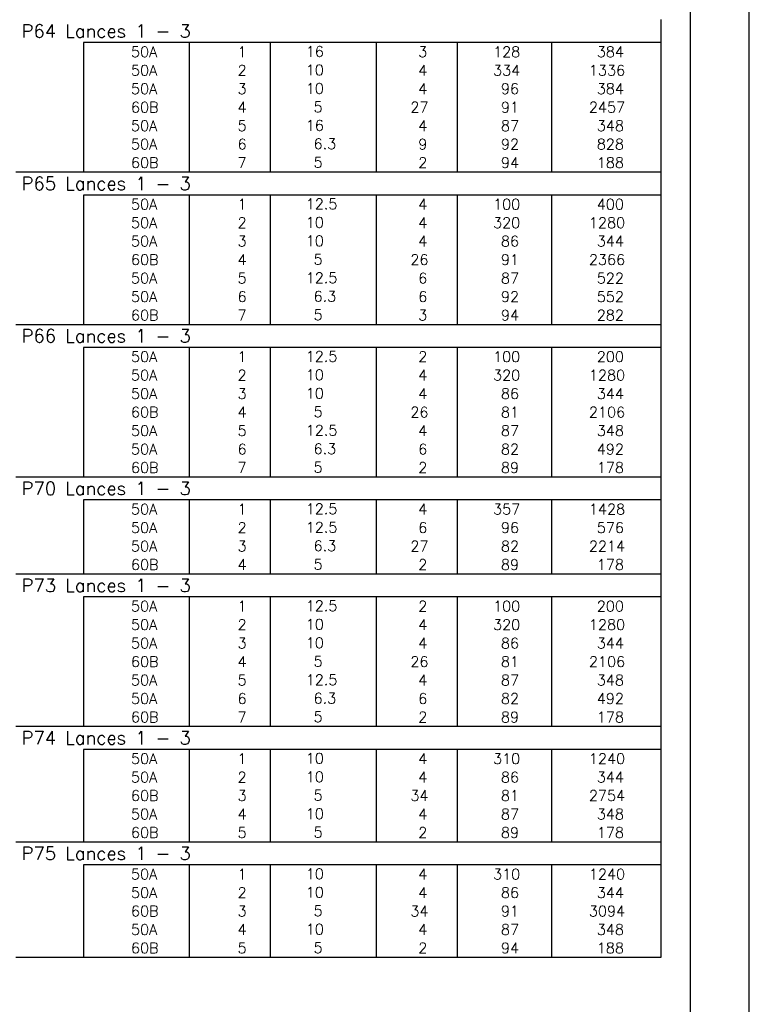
# Model space of a CAD drawing. Extents: x 0 to 119, y 0 to 84.
# Tile 17 of 20: x 106 to 119, y 39 to 56. Entities that reach past the tile are written whole.
import ezdxf

# ---------------------------------------------------------------- set-up
doc = ezdxf.new("R2010")
doc.units = 0
for name, color, linetype in [('1', 1, 'CONTINUOUS'), ('2', 2, 'CONTINUOUS'), ('8', 8, 'CONTINUOUS')]:
    doc.layers.add(name, color=color, linetype=linetype)
doc.styles.get("Standard").update_dxf_attribs({"font": 'ROMANS.SHX'})

msp = doc.modelspace()

# ---------------------------------------------------------------- linework, layer by layer
at = {"layer": '1', "linetype": 'CONTINUOUS'}
msp.add_line((118.900002, 0), (118.900002, 84.099998), dxfattribs=at)
at = {"layer": '2', "linetype": 'CONTINUOUS'}
for p, q in [((117.4, 55.750017), (117.4, 56.143767)), ((117.4, 55.750017), (107.55, 55.750017)), ((107.55, 55.750017), (107.55, 55.435017)), ((109.35, 55.750017), (109.35, 55.435017)), ((110.73, 55.750017), (110.73, 55.435017)), ((112.54, 55.750017), (112.54, 55.435017)), ((113.92, 55.750017), (113.92, 55.435017)), ((115.53, 55.750017), (115.53, 55.435017)), ((117.4, 55.435017), (117.4, 55.750017)), ((107.55, 55.435017), (107.55, 55.120017)), ((109.35, 55.435017), (109.35, 55.120017)), ((110.73, 55.435017), (110.73, 55.120017)), ((112.54, 55.435017), (112.54, 55.120017)), ((113.92, 55.435017), (113.92, 55.120017)), ((115.53, 55.435017), (115.53, 55.120017)), ((117.4, 55.120017), (117.4, 55.435017)), ((107.55, 55.120017), (107.55, 54.805017)), ((109.35, 55.120017), (109.35, 54.805017)), ((110.73, 55.120017), (110.73, 54.805017)), ((112.54, 55.120017), (112.54, 54.805017)), ((113.92, 55.120017), (113.92, 54.805017)), ((115.53, 55.120017), (115.53, 54.805017)), ((117.4, 54.805017), (117.4, 55.120017)), ((107.55, 54.805017), (107.55, 54.490018)), ((109.35, 54.805017), (109.35, 54.490018)), ((110.73, 54.805017), (110.73, 54.490018)), ((112.54, 54.805017), (112.54, 54.490018)), ((113.92, 54.805017), (113.92, 54.490018)), ((115.53, 54.805017), (115.53, 54.490018)), ((117.4, 54.490018), (117.4, 54.805017)), ((107.55, 54.490018), (107.55, 54.175018)), ((109.35, 54.490018), (109.35, 54.175018)), ((110.73, 54.490018), (110.73, 54.175018)), ((112.54, 54.490018), (112.54, 54.175018)), ((113.92, 54.490018), (113.92, 54.175018)), ((115.53, 54.490018), (115.53, 54.175018)), ((117.4, 54.175018), (117.4, 54.490018)), ((107.55, 54.175018), (107.55, 53.860018)), ((109.35, 54.175018), (109.35, 53.860018)), ((110.73, 54.175018), (110.73, 53.860018)), ((112.54, 54.175018), (112.54, 53.860018)), ((113.92, 54.175018), (113.92, 53.860018)), ((115.53, 54.175018), (115.53, 53.860018)), ((117.4, 53.860018), (117.4, 54.175018)), ((107.55, 53.860018), (107.55, 53.545018)), ((109.35, 53.860018), (109.35, 53.545018)), ((110.73, 53.860018), (110.73, 53.545018)), ((112.54, 53.860018), (112.54, 53.545018)), ((113.92, 53.860018), (113.92, 53.545018)), ((115.53, 53.860018), (115.53, 53.545018)), ((117.4, 53.545018), (117.4, 53.860018)), ((106.4, 53.545018), (117.4, 53.545018)), ((117.4, 53.151268), (117.4, 53.545018)), ((117.4, 53.151268), (107.55, 53.151268)), ((107.55, 53.151268), (107.55, 52.836268)), ((109.35, 53.151268), (109.35, 52.836268)), ((110.73, 53.151268), (110.73, 52.836268)), ((112.54, 53.151268), (112.54, 52.836268)), ((113.92, 53.151268), (113.92, 52.836268)), ((115.53, 53.151268), (115.53, 52.836268)), ((117.4, 52.836268), (117.4, 53.151268)), ((107.55, 52.836268), (107.55, 52.521268)), ((109.35, 52.836268), (109.35, 52.521268)), ((110.73, 52.836268), (110.73, 52.521268)), ((112.54, 52.836268), (112.54, 52.521268)), ((113.92, 52.836268), (113.92, 52.521268)), ((115.53, 52.836268), (115.53, 52.521268)), ((117.4, 52.521268), (117.4, 52.836268)), ((107.55, 52.521268), (107.55, 52.206268)), ((109.35, 52.521268), (109.35, 52.206268)), ((110.73, 52.521268), (110.73, 52.206268)), ((112.54, 52.521268), (112.54, 52.206268)), ((113.92, 52.521268), (113.92, 52.206268)), ((115.53, 52.521268), (115.53, 52.206268)), ((117.4, 52.206268), (117.4, 52.521268)), ((107.55, 52.206268), (107.55, 51.891268)), ((109.35, 52.206268), (109.35, 51.891268)), ((110.73, 52.206268), (110.73, 51.891268)), ((112.54, 52.206268), (112.54, 51.891268)), ((113.92, 52.206268), (113.92, 51.891268)), ((115.53, 52.206268), (115.53, 51.891268)), ((117.4, 51.891268), (117.4, 52.206268)), ((107.55, 51.891268), (107.55, 51.576268)), ((109.35, 51.891268), (109.35, 51.576268)), ((110.73, 51.891268), (110.73, 51.576268)), ((112.54, 51.891268), (112.54, 51.576268)), ((113.92, 51.891268), (113.92, 51.576268)), ((115.53, 51.891268), (115.53, 51.576268)), ((117.4, 51.576268), (117.4, 51.891268)), ((107.55, 51.576268), (107.55, 51.261268)), ((109.35, 51.576268), (109.35, 51.261268)), ((110.73, 51.576268), (110.73, 51.261268)), ((112.54, 51.576268), (112.54, 51.261268)), ((113.92, 51.576268), (113.92, 51.261268)), ((115.53, 51.576268), (115.53, 51.261268)), ((117.4, 51.261268), (117.4, 51.576268)), ((107.55, 51.261268), (107.55, 50.946268)), ((109.35, 51.261268), (109.35, 50.946268)), ((110.73, 51.261268), (110.73, 50.946268)), ((112.54, 51.261268), (112.54, 50.946268)), ((113.92, 51.261268), (113.92, 50.946268)), ((115.53, 51.261268), (115.53, 50.946268)), ((117.4, 50.946268), (117.4, 51.261268)), ((106.4, 50.946268), (117.4, 50.946268)), ((117.4, 50.552518), (117.4, 50.946268)), ((117.4, 50.552518), (107.55, 50.552518)), ((107.55, 50.552518), (107.55, 50.237519)), ((109.35, 50.552518), (109.35, 50.237519)), ((110.73, 50.552518), (110.73, 50.237519)), ((112.54, 50.552518), (112.54, 50.237519)), ((113.92, 50.552518), (113.92, 50.237519)), ((115.53, 50.552518), (115.53, 50.237519)), ((117.4, 50.237519), (117.4, 50.552518)), ((107.55, 50.237519), (107.55, 49.922519)), ((109.35, 50.237519), (109.35, 49.922519)), ((110.73, 50.237519), (110.73, 49.922519)), ((112.54, 50.237519), (112.54, 49.922519)), ((113.92, 50.237519), (113.92, 49.922519)), ((115.53, 50.237519), (115.53, 49.922519)), ((117.4, 49.922519), (117.4, 50.237519)), ((107.55, 49.922519), (107.55, 49.607519)), ((109.35, 49.922519), (109.35, 49.607519)), ((110.73, 49.922519), (110.73, 49.607519)), ((112.54, 49.922519), (112.54, 49.607519)), ((113.92, 49.922519), (113.92, 49.607519)), ((115.53, 49.922519), (115.53, 49.607519)), ((117.4, 49.607519), (117.4, 49.922519)), ((107.55, 49.607519), (107.55, 49.292519)), ((109.35, 49.607519), (109.35, 49.292519)), ((110.73, 49.607519), (110.73, 49.292519)), ((112.54, 49.607519), (112.54, 49.292519)), ((113.92, 49.607519), (113.92, 49.292519)), ((115.53, 49.607519), (115.53, 49.292519)), ((117.4, 49.292519), (117.4, 49.607519)), ((107.55, 49.292519), (107.55, 48.977519)), ((109.35, 49.292519), (109.35, 48.977519)), ((110.73, 49.292519), (110.73, 48.977519)), ((112.54, 49.292519), (112.54, 48.977519)), ((113.92, 49.292519), (113.92, 48.977519)), ((115.53, 49.292519), (115.53, 48.977519)), ((117.4, 48.977519), (117.4, 49.292519)), ((107.55, 48.977519), (107.55, 48.662519)), ((109.35, 48.977519), (109.35, 48.662519)), ((110.73, 48.977519), (110.73, 48.662519)), ((112.54, 48.977519), (112.54, 48.662519)), ((113.92, 48.977519), (113.92, 48.662519)), ((115.53, 48.977519), (115.53, 48.662519)), ((117.4, 48.662519), (117.4, 48.977519)), ((107.55, 48.662519), (107.55, 48.347519)), ((109.35, 48.662519), (109.35, 48.347519)), ((110.73, 48.662519), (110.73, 48.347519)), ((112.54, 48.662519), (112.54, 48.347519)), ((113.92, 48.662519), (113.92, 48.347519)), ((115.53, 48.662519), (115.53, 48.347519)), ((117.4, 48.347519), (117.4, 48.662519)), ((106.4, 48.347519), (117.4, 48.347519)), ((117.4, 47.953769), (117.4, 48.347519)), ((117.4, 47.953769), (107.55, 47.953769)), ((107.55, 47.953769), (107.55, 47.638769)), ((109.35, 47.953769), (109.35, 47.638769)), ((110.73, 47.953769), (110.73, 47.638769)), ((112.54, 47.953769), (112.54, 47.638769)), ((113.92, 47.953769), (113.92, 47.638769)), ((115.53, 47.953769), (115.53, 47.638769)), ((117.4, 47.638769), (117.4, 47.953769)), ((107.55, 47.638769), (107.55, 47.323769)), ((109.35, 47.638769), (109.35, 47.323769)), ((110.73, 47.638769), (110.73, 47.323769)), ((112.54, 47.638769), (112.54, 47.323769)), ((113.92, 47.638769), (113.92, 47.323769)), ((115.53, 47.638769), (115.53, 47.323769)), ((117.4, 47.323769), (117.4, 47.638769)), ((107.55, 47.323769), (107.55, 47.008769)), ((109.35, 47.323769), (109.35, 47.008769)), ((110.73, 47.323769), (110.73, 47.008769)), ((112.54, 47.323769), (112.54, 47.008769)), ((113.92, 47.323769), (113.92, 47.008769)), ((115.53, 47.323769), (115.53, 47.008769)), ((117.4, 47.008769), (117.4, 47.323769)), ((107.55, 47.008769), (107.55, 46.693769)), ((109.35, 47.008769), (109.35, 46.693769)), ((110.73, 47.008769), (110.73, 46.693769)), ((112.54, 47.008769), (112.54, 46.693769)), ((113.92, 47.008769), (113.92, 46.693769)), ((115.53, 47.008769), (115.53, 46.693769)), ((117.4, 46.693769), (117.4, 47.008769)), ((106.4, 46.693769), (117.4, 46.693769)), ((117.4, 46.300019), (117.4, 46.693769)), ((117.4, 46.300019), (107.55, 46.300019)), ((107.55, 46.300019), (107.55, 45.98502)), ((109.35, 46.300019), (109.35, 45.98502)), ((110.73, 46.300019), (110.73, 45.98502)), ((112.54, 46.300019), (112.54, 45.98502)), ((113.92, 46.300019), (113.92, 45.98502)), ((115.53, 46.300019), (115.53, 45.98502)), ((117.4, 45.98502), (117.4, 46.300019)), ((107.55, 45.98502), (107.55, 45.67002)), ((109.35, 45.98502), (109.35, 45.67002)), ((110.73, 45.98502), (110.73, 45.67002)), ((112.54, 45.98502), (112.54, 45.67002)), ((113.92, 45.98502), (113.92, 45.67002)), ((115.53, 45.98502), (115.53, 45.67002)), ((117.4, 45.67002), (117.4, 45.98502)), ((107.55, 45.67002), (107.55, 45.35502)), ((109.35, 45.67002), (109.35, 45.35502)), ((110.73, 45.67002), (110.73, 45.35502)), ((112.54, 45.67002), (112.54, 45.35502)), ((113.92, 45.67002), (113.92, 45.35502)), ((115.53, 45.67002), (115.53, 45.35502)), ((117.4, 45.35502), (117.4, 45.67002)), ((107.55, 45.35502), (107.55, 45.04002)), ((109.35, 45.35502), (109.35, 45.04002)), ((110.73, 45.35502), (110.73, 45.04002)), ((112.54, 45.35502), (112.54, 45.04002)), ((113.92, 45.35502), (113.92, 45.04002)), ((115.53, 45.35502), (115.53, 45.04002)), ((117.4, 45.04002), (117.4, 45.35502)), ((107.55, 45.04002), (107.55, 44.72502)), ((109.35, 45.04002), (109.35, 44.72502)), ((110.73, 45.04002), (110.73, 44.72502)), ((112.54, 45.04002), (112.54, 44.72502)), ((113.92, 45.04002), (113.92, 44.72502)), ((115.53, 45.04002), (115.53, 44.72502)), ((117.4, 44.72502), (117.4, 45.04002)), ((107.55, 44.72502), (107.55, 44.41002)), ((109.35, 44.72502), (109.35, 44.41002)), ((110.73, 44.72502), (110.73, 44.41002)), ((112.54, 44.72502), (112.54, 44.41002)), ((113.92, 44.72502), (113.92, 44.41002)), ((115.53, 44.72502), (115.53, 44.41002)), ((117.4, 44.41002), (117.4, 44.72502)), ((107.55, 44.41002), (107.55, 44.09502)), ((109.35, 44.41002), (109.35, 44.09502)), ((110.73, 44.41002), (110.73, 44.09502)), ((112.54, 44.41002), (112.54, 44.09502)), ((113.92, 44.41002), (113.92, 44.09502)), ((115.53, 44.41002), (115.53, 44.09502)), ((117.4, 44.09502), (117.4, 44.41002)), ((106.4, 44.09502), (117.4, 44.09502)), ((117.4, 43.70127), (117.4, 44.09502)), ((117.4, 43.70127), (107.55, 43.70127)), ((107.55, 43.70127), (107.55, 43.38627)), ((109.35, 43.70127), (109.35, 43.38627)), ((110.73, 43.70127), (110.73, 43.38627)), ((112.54, 43.70127), (112.54, 43.38627)), ((113.92, 43.70127), (113.92, 43.38627)), ((115.53, 43.70127), (115.53, 43.38627)), ((117.4, 43.38627), (117.4, 43.70127)), ((107.55, 43.38627), (107.55, 43.07127)), ((109.35, 43.38627), (109.35, 43.07127)), ((110.73, 43.38627), (110.73, 43.07127)), ((112.54, 43.38627), (112.54, 43.07127)), ((113.92, 43.38627), (113.92, 43.07127)), ((115.53, 43.38627), (115.53, 43.07127)), ((117.4, 43.07127), (117.4, 43.38627)), ((107.55, 43.07127), (107.55, 42.75627)), ((109.35, 43.07127), (109.35, 42.75627)), ((110.73, 43.07127), (110.73, 42.75627)), ((112.54, 43.07127), (112.54, 42.75627)), ((113.92, 43.07127), (113.92, 42.75627)), ((115.53, 43.07127), (115.53, 42.75627)), ((117.4, 42.75627), (117.4, 43.07127)), ((107.55, 42.75627), (107.55, 42.44127)), ((109.35, 42.75627), (109.35, 42.44127)), ((110.73, 42.75627), (110.73, 42.44127)), ((112.54, 42.75627), (112.54, 42.44127)), ((113.92, 42.75627), (113.92, 42.44127)), ((115.53, 42.75627), (115.53, 42.44127)), ((117.4, 42.44127), (117.4, 42.75627)), ((107.55, 42.44127), (107.55, 42.126271)), ((109.35, 42.44127), (109.35, 42.126271)), ((110.73, 42.44127), (110.73, 42.126271)), ((112.54, 42.44127), (112.54, 42.126271)), ((113.92, 42.44127), (113.92, 42.126271)), ((115.53, 42.44127), (115.53, 42.126271)), ((117.4, 42.126271), (117.4, 42.44127)), ((106.4, 42.126271), (117.4, 42.126271)), ((117.4, 41.732521), (117.4, 42.126271)), ((117.4, 41.732521), (107.55, 41.732521)), ((107.55, 41.732521), (107.55, 41.417521)), ((109.35, 41.732521), (109.35, 41.417521)), ((110.73, 41.732521), (110.73, 41.417521)), ((112.54, 41.732521), (112.54, 41.417521)), ((113.92, 41.732521), (113.92, 41.417521)), ((115.53, 41.732521), (115.53, 41.417521)), ((117.4, 41.417521), (117.4, 41.732521)), ((107.55, 41.417521), (107.55, 41.102521)), ((109.35, 41.417521), (109.35, 41.102521)), ((110.73, 41.417521), (110.73, 41.102521)), ((112.54, 41.417521), (112.54, 41.102521)), ((113.92, 41.417521), (113.92, 41.102521)), ((115.53, 41.417521), (115.53, 41.102521)), ((117.4, 41.102521), (117.4, 41.417521)), ((107.55, 41.102521), (107.55, 40.787521)), ((109.35, 41.102521), (109.35, 40.787521)), ((110.73, 41.102521), (110.73, 40.787521)), ((112.54, 41.102521), (112.54, 40.787521)), ((113.92, 41.102521), (113.92, 40.787521)), ((115.53, 41.102521), (115.53, 40.787521)), ((117.4, 40.787521), (117.4, 41.102521)), ((107.55, 40.787521), (107.55, 40.472521)), ((109.35, 40.787521), (109.35, 40.472521)), ((110.73, 40.787521), (110.73, 40.472521)), ((112.54, 40.787521), (112.54, 40.472521)), ((113.92, 40.787521), (113.92, 40.472521)), ((115.53, 40.787521), (115.53, 40.472521)), ((117.4, 40.472521), (117.4, 40.787521)), ((107.55, 40.472521), (107.55, 40.157521)), ((109.35, 40.472521), (109.35, 40.157521)), ((110.73, 40.472521), (110.73, 40.157521)), ((112.54, 40.472521), (112.54, 40.157521)), ((113.92, 40.472521), (113.92, 40.157521)), ((115.53, 40.472521), (115.53, 40.157521)), ((117.4, 40.157521), (117.4, 40.472521)), ((106.4, 40.157521), (117.4, 40.157521))]:
    msp.add_line(p, q, dxfattribs=at)
at = {"layer": '8', "linetype": 'CONTINUOUS'}
msp.add_line((117.900002, 1), (117.900002, 83.099998), dxfattribs=at)

# ---------------------------------------------------------------- texts
at = {"layer": '2', "linetype": 'CONTINUOUS'}
for s, height, p in [('P64 Lances 1 - 3', 0.225, (106.495798, 55.834392)), ('     50A', 0.18, (107.689661, 55.502517)), ('  1', 0.18, (109.93, 55.502517)), ('   16  ', 0.18, (110.936543, 55.507957)), ('    3', 0.18, (112.72, 55.502517)), ('   128', 0.18, (114.13, 55.502517)), ('    384', 0.18, (115.763622, 55.502517)), ('     50A', 0.18, (107.689661, 55.187517)), ('  2', 0.18, (109.93, 55.187517)), ('   10  ', 0.18, (110.936543, 55.192957)), ('    4', 0.18, (112.72, 55.187517)), ('   334', 0.18, (114.13, 55.187517)), ('   1336', 0.18, (115.763622, 55.187517)), ('     50A', 0.18, (107.689661, 54.872517)), ('  3', 0.18, (109.93, 54.872517)), ('   10  ', 0.18, (110.936543, 54.877957)), ('    4', 0.18, (112.72, 54.872517)), ('    96', 0.18, (114.13, 54.872517)), ('    384', 0.18, (115.763622, 54.872517)), ('     60B', 0.18, (107.689661, 54.557517)), ('  4', 0.18, (109.93, 54.557517)), ('    5  ', 0.18, (110.936543, 54.562957)), ('   27', 0.18, (112.72, 54.557517)), ('    91', 0.18, (114.13, 54.557517)), ('   2457', 0.18, (115.763622, 54.557517)), ('     50A', 0.18, (107.689661, 54.242517)), ('  5', 0.18, (109.93, 54.242517)), ('   16  ', 0.18, (110.936543, 54.247957)), ('    4', 0.18, (112.72, 54.242517)), ('    87', 0.18, (114.13, 54.242517)), ('    348', 0.18, (115.763622, 54.242517)), ('     50A', 0.18, (107.689661, 53.927518)), ('  6', 0.18, (109.93, 53.927518)), ('    6.3', 0.18, (110.936543, 53.932957)), ('    9', 0.18, (112.72, 53.927518)), ('    92', 0.18, (114.13, 53.927518)), ('    828', 0.18, (115.763622, 53.927518)), ('     60B', 0.18, (107.689661, 53.612518)), ('  7', 0.18, (109.93, 53.612518)), ('    5  ', 0.18, (110.936543, 53.617957)), ('    2', 0.18, (112.72, 53.612518)), ('    94', 0.18, (114.13, 53.612518)), ('    188', 0.18, (115.763622, 53.612518)), ('P65 Lances 1 - 3', 0.225, (106.495798, 53.235643)), ('     50A', 0.18, (107.689661, 52.903768)), ('  1', 0.18, (109.93, 52.903768)), ('   12.5', 0.18, (110.936543, 52.909207)), ('    4', 0.18, (112.72, 52.903768)), ('   100', 0.18, (114.13, 52.903768)), ('    400', 0.18, (115.763622, 52.903768)), ('     50A', 0.18, (107.689661, 52.588768)), ('  2', 0.18, (109.93, 52.588768)), ('   10  ', 0.18, (110.936543, 52.594207)), ('    4', 0.18, (112.72, 52.588768)), ('   320', 0.18, (114.13, 52.588768)), ('   1280', 0.18, (115.763622, 52.588768)), ('     50A', 0.18, (107.689661, 52.273768)), ('  3', 0.18, (109.93, 52.273768)), ('   10  ', 0.18, (110.936543, 52.279207)), ('    4', 0.18, (112.72, 52.273768)), ('    86', 0.18, (114.13, 52.273768)), ('    344', 0.18, (115.763622, 52.273768)), ('     60B', 0.18, (107.689661, 51.958768)), ('  4', 0.18, (109.93, 51.958768)), ('    5  ', 0.18, (110.936543, 51.964208)), ('   26', 0.18, (112.72, 51.958768)), ('    91', 0.18, (114.13, 51.958768)), ('   2366', 0.18, (115.763622, 51.958768)), ('     50A', 0.18, (107.689661, 51.643768)), ('  5', 0.18, (109.93, 51.643768)), ('   12.5', 0.18, (110.936543, 51.649208)), ('    6', 0.18, (112.72, 51.643768)), ('    87', 0.18, (114.13, 51.643768)), ('    522', 0.18, (115.763622, 51.643768)), ('     50A', 0.18, (107.689661, 51.328768)), ('  6', 0.18, (109.93, 51.328768)), ('    6.3', 0.18, (110.936543, 51.334208)), ('    6', 0.18, (112.72, 51.328768)), ('    92', 0.18, (114.13, 51.328768)), ('    552', 0.18, (115.763622, 51.328768)), ('     60B', 0.18, (107.689661, 51.013768)), ('  7', 0.18, (109.93, 51.013768)), ('    5  ', 0.18, (110.936543, 51.019208)), ('    3', 0.18, (112.72, 51.013768)), ('    94', 0.18, (114.13, 51.013768)), ('    282', 0.18, (115.763622, 51.013768)), ('P66 Lances 1 - 3', 0.225, (106.495798, 50.636893)), ('     50A', 0.18, (107.689661, 50.305018)), ('  1', 0.18, (109.93, 50.305018)), ('   12.5', 0.18, (110.936543, 50.310458)), ('    2', 0.18, (112.72, 50.305018)), ('   100', 0.18, (114.13, 50.305018)), ('    200', 0.18, (115.763622, 50.305018)), ('     50A', 0.18, (107.689661, 49.990018)), ('  2', 0.18, (109.93, 49.990018)), ('   10  ', 0.18, (110.936543, 49.995458)), ('    4', 0.18, (112.72, 49.990018)), ('   320', 0.18, (114.13, 49.990018)), ('   1280', 0.18, (115.763622, 49.990018)), ('     50A', 0.18, (107.689661, 49.675019)), ('  3', 0.18, (109.93, 49.675019)), ('   10  ', 0.18, (110.936543, 49.680458)), ('    4', 0.18, (112.72, 49.675019)), ('    86', 0.18, (114.13, 49.675019)), ('    344', 0.18, (115.763622, 49.675019)), ('     60B', 0.18, (107.689661, 49.360019)), ('  4', 0.18, (109.93, 49.360019)), ('    5  ', 0.18, (110.936543, 49.365458)), ('   26', 0.18, (112.72, 49.360019)), ('    81', 0.18, (114.13, 49.360019)), ('   2106', 0.18, (115.763622, 49.360019)), ('     50A', 0.18, (107.689661, 49.045019)), ('  5', 0.18, (109.93, 49.045019)), ('   12.5', 0.18, (110.936543, 49.050458)), ('    4', 0.18, (112.72, 49.045019)), ('    87', 0.18, (114.13, 49.045019)), ('    348', 0.18, (115.763622, 49.045019)), ('     50A', 0.18, (107.689661, 48.730019)), ('  6', 0.18, (109.93, 48.730019)), ('    6.3', 0.18, (110.936543, 48.735458)), ('    6', 0.18, (112.72, 48.730019)), ('    82', 0.18, (114.13, 48.730019)), ('    492', 0.18, (115.763622, 48.730019)), ('     60B', 0.18, (107.689661, 48.415019)), ('  7', 0.18, (109.93, 48.415019)), ('    5  ', 0.18, (110.936543, 48.420458)), ('    2', 0.18, (112.72, 48.415019)), ('    89', 0.18, (114.13, 48.415019)), ('    178', 0.18, (115.763622, 48.415019)), ('P70 Lances 1 - 3', 0.225, (106.495798, 48.038144)), ('     50A', 0.18, (107.689661, 47.706269)), ('  1', 0.18, (109.93, 47.706269)), ('   12.5', 0.18, (110.936543, 47.711709)), ('    4', 0.18, (112.72, 47.706269)), ('   357', 0.18, (114.13, 47.706269)), ('   1428', 0.18, (115.763622, 47.706269)), ('     50A', 0.18, (107.689661, 47.391269)), ('  2', 0.18, (109.93, 47.391269)), ('   12.5', 0.18, (110.936543, 47.396709)), ('    6', 0.18, (112.72, 47.391269)), ('    96', 0.18, (114.13, 47.391269)), ('    576', 0.18, (115.763622, 47.391269)), ('     50A', 0.18, (107.689661, 47.076269)), ('  3', 0.18, (109.93, 47.076269)), ('    6.3', 0.18, (110.936543, 47.081709)), ('   27', 0.18, (112.72, 47.076269)), ('    82', 0.18, (114.13, 47.076269)), ('   2214', 0.18, (115.763622, 47.076269)), ('     60B', 0.18, (107.689661, 46.761269)), ('  4', 0.18, (109.93, 46.761269)), ('    5  ', 0.18, (110.936543, 46.766709)), ('    2', 0.18, (112.72, 46.761269)), ('    89', 0.18, (114.13, 46.761269)), ('    178', 0.18, (115.763622, 46.761269)), ('P73 Lances 1 - 3', 0.225, (106.495798, 46.384394)), ('     50A', 0.18, (107.689661, 46.052519)), ('  1', 0.18, (109.93, 46.052519)), ('   12.5', 0.18, (110.936543, 46.057959)), ('    2', 0.18, (112.72, 46.052519)), ('   100', 0.18, (114.13, 46.052519)), ('    200', 0.18, (115.763622, 46.052519)), ('     50A', 0.18, (107.689661, 45.737519)), ('  2', 0.18, (109.93, 45.737519)), ('   10  ', 0.18, (110.936543, 45.742959)), ('    4', 0.18, (112.72, 45.737519)), ('   320', 0.18, (114.13, 45.737519)), ('   1280', 0.18, (115.763622, 45.737519)), ('     50A', 0.18, (107.689661, 45.42252)), ('  3', 0.18, (109.93, 45.42252)), ('   10  ', 0.18, (110.936543, 45.427959)), ('    4', 0.18, (112.72, 45.42252)), ('    86', 0.18, (114.13, 45.42252)), ('    344', 0.18, (115.763622, 45.42252)), ('     60B', 0.18, (107.689661, 45.10752)), ('  4', 0.18, (109.93, 45.10752)), ('    5  ', 0.18, (110.936543, 45.112959)), ('   26', 0.18, (112.72, 45.10752)), ('    81', 0.18, (114.13, 45.10752)), ('   2106', 0.18, (115.763622, 45.10752)), ('   12.5', 0.18, (110.936543, 44.797959)), ('     50A', 0.18, (107.689661, 44.79252)), ('  5', 0.18, (109.93, 44.79252)), ('    4', 0.18, (112.72, 44.79252)), ('    87', 0.18, (114.13, 44.79252)), ('    348', 0.18, (115.763622, 44.79252)), ('     50A', 0.18, (107.689661, 44.47752)), ('  6', 0.18, (109.93, 44.47752)), ('    6.3', 0.18, (110.936543, 44.482959)), ('    6', 0.18, (112.72, 44.47752)), ('    82', 0.18, (114.13, 44.47752)), ('    492', 0.18, (115.763622, 44.47752)), ('     60B', 0.18, (107.689661, 44.16252)), ('  7', 0.18, (109.93, 44.16252)), ('    5  ', 0.18, (110.936543, 44.167959)), ('    2', 0.18, (112.72, 44.16252)), ('    89', 0.18, (114.13, 44.16252)), ('    178', 0.18, (115.763622, 44.16252)), ('P74 Lances 1 - 3', 0.225, (106.495798, 43.785645)), ('   10  ', 0.18, (110.936543, 43.45921)), ('     50A', 0.18, (107.689661, 43.45377)), ('  1', 0.18, (109.93, 43.45377)), ('    4', 0.18, (112.72, 43.45377)), ('   310', 0.18, (114.13, 43.45377)), ('   1240', 0.18, (115.763622, 43.45377)), ('     50A', 0.18, (107.689661, 43.13877)), ('  2', 0.18, (109.93, 43.13877)), ('   10  ', 0.18, (110.936543, 43.14421)), ('    4', 0.18, (112.72, 43.13877)), ('    86', 0.18, (114.13, 43.13877)), ('    344', 0.18, (115.763622, 43.13877)), ('     60B', 0.18, (107.689661, 42.82377)), ('  3', 0.18, (109.93, 42.82377)), ('    5  ', 0.18, (110.936543, 42.82921)), ('   34', 0.18, (112.72, 42.82377)), ('    81', 0.18, (114.13, 42.82377)), ('   2754', 0.18, (115.763622, 42.82377)), ('     50A', 0.18, (107.689661, 42.50877)), ('  4', 0.18, (109.93, 42.50877)), ('   10  ', 0.18, (110.936543, 42.51421)), ('    4', 0.18, (112.72, 42.50877)), ('    87', 0.18, (114.13, 42.50877)), ('    348', 0.18, (115.763622, 42.50877)), ('     60B', 0.18, (107.689661, 42.19377)), ('  5', 0.18, (109.93, 42.19377)), ('    5  ', 0.18, (110.936543, 42.19921)), ('    2', 0.18, (112.72, 42.19377)), ('    89', 0.18, (114.13, 42.19377)), ('    178', 0.18, (115.763622, 42.19377)), ('P75 Lances 1 - 3', 0.225, (106.495798, 41.816896)), ('     50A', 0.18, (107.689661, 41.485021)), ('  1', 0.18, (109.93, 41.485021)), ('   10  ', 0.18, (110.936543, 41.49046)), ('    4', 0.18, (112.72, 41.485021)), ('   310', 0.18, (114.13, 41.485021)), ('   1240', 0.18, (115.763622, 41.485021)), ('     50A', 0.18, (107.689661, 41.170021)), ('  2', 0.18, (109.93, 41.170021)), ('   10  ', 0.18, (110.936543, 41.17546)), ('    4', 0.18, (112.72, 41.170021)), ('    86', 0.18, (114.13, 41.170021)), ('    344', 0.18, (115.763622, 41.170021)), ('     60B', 0.18, (107.689661, 40.855021)), ('  3', 0.18, (109.93, 40.855021)), ('    5  ', 0.18, (110.936543, 40.86046)), ('   34', 0.18, (112.72, 40.855021)), ('    91', 0.18, (114.13, 40.855021)), ('   3094', 0.18, (115.763622, 40.855021)), ('     50A', 0.18, (107.689661, 40.540021)), ('  4', 0.18, (109.93, 40.540021)), ('   10  ', 0.18, (110.936543, 40.54546)), ('    4', 0.18, (112.72, 40.540021)), ('    87', 0.18, (114.13, 40.540021)), ('    348', 0.18, (115.763622, 40.540021)), ('     60B', 0.18, (107.689661, 40.225021)), ('  5', 0.18, (109.93, 40.225021)), ('    5  ', 0.18, (110.936543, 40.23046)), ('    2', 0.18, (112.72, 40.225021)), ('    94', 0.18, (114.13, 40.225021)), ('    188', 0.18, (115.763622, 40.225021))]:
    msp.add_text(s, height=height, dxfattribs=at).set_placement(p)

doc.saveas('drawing.dxf')
